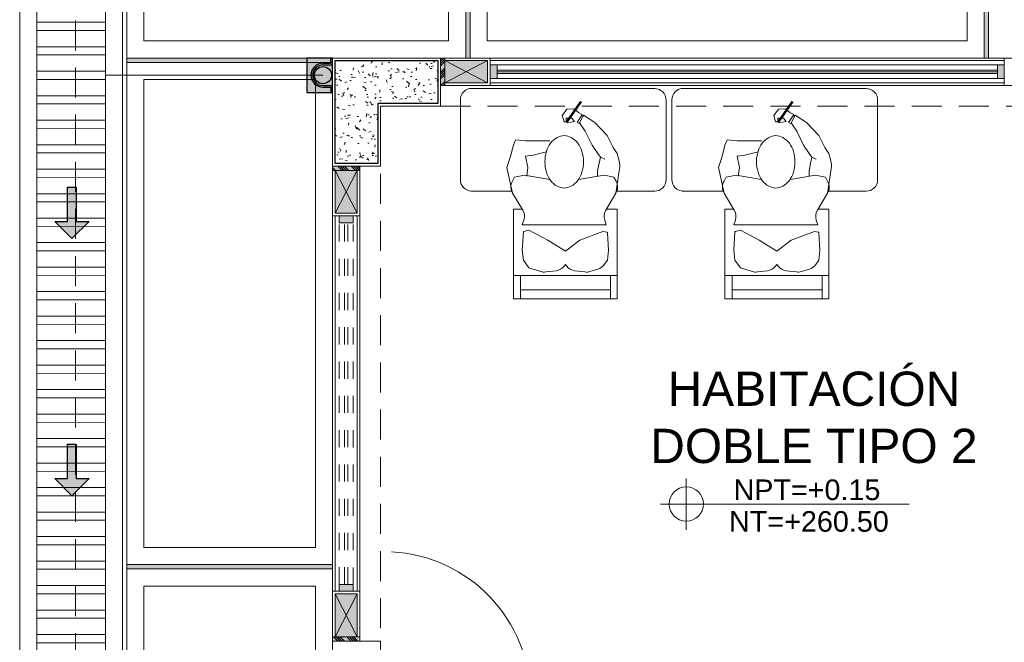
# Model space of a CAD drawing. Header units: millimetres. Extents: x -8931983 to 9630244, y 4 to 18563053.
# Tile 226 of 256: x 349120.23 to 349125.97, y 9282000.12 to 9282003.75. Entities that reach past the tile are written whole.
import ezdxf

# ---------------------------------------------------------------- set-up
doc = ezdxf.new("R2010")
doc.units = ezdxf.units.MM
doc.set_wipeout_variables(frame=1)
for name, pattern in [('01 nivel$0$HIDDEN2', [0.1875, 0.125, -0.0625]), ('CONTINUA', [0]), ('DASHED2', [0.375, 0.25, -0.125])]:
    doc.linetypes.add(name, pattern=pattern)
for name, color, linetype, lineweight in [('.', 7, 'Continuous', 0), ('0_ CUNETAS', 151, 'Continuous', 5), ('0_MUROS 2 BAJOS', 150, 'Continuous', 9), ('0_PROYECCIONES 1', 1, 'DASHED2', 0), ('0_VANOS', 30, 'Continuous', 9), ('COLUMNAS', 3, 'Continuous', 35), ('COLUMNETAS TOP', 253, 'Continuous', 0), ('CUNETAS', 5, 'Continuous', 0), ('G-ANNO-DIMS', 7, 'Continuous', 5), ('JUNTAS DE DILATACIÓN', 160, 'CONTINUA', 9), ('MURO', 133, 'Continuous', 15), ('TARRAJEO', 32, 'Continuous', 0), ('TEXTO AMBIENTES', 7, 'Continuous', 30), ('vereda', 254, 'Continuous', 5)]:
    doc.layers.add(name, color=color, linetype=linetype, lineweight=lineweight)
for name, color, linetype, lineweight, true_color in [('0_COLUMNA ACHURADO', 250, 'Continuous', 0, 0x363636), ('0_TEXTURA PISOS', 252, 'Continuous', 0, 0x8c8c8c), ('LMOBILIARIO', 252, 'Continuous', 5, 0x898989), ('P_MOBILIARIO', 251, 'Continuous', 5, 0x6b6b6b), ('tuberia des. fluvial ftt', 169, 'Continuous', 0, 0x232d53)]:
    doc.layers.add(name, color=color, linetype=linetype, lineweight=lineweight, true_color=true_color)
doc.styles.add('Arial_1', font='arial.ttf', dxfattribs={"height": 0.15})

# ---------------------------------------------------------------- blocks, each defined once
blk = doc.blocks.new('COLUMNAS BLO DOR 01')
at = {"layer": '0_COLUMNA ACHURADO'}
h = blk.add_hatch(dxfattribs=at)
h.set_pattern_fill('AR-CONC', color=256, scale=0.00088, angle=90.00000000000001)
h.set_pattern_definition([(140, (-5603.645869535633, -1533.141894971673), (0.0140263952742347, 0.1603225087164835), [0.016764, -0.184404]), (85.00000000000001, (-5603.645869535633, -1533.141894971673), (-0.1681300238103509, -0.0310142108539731), [0.0134112, -0.1475237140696]), (190.4514447, (-5603.644700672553, -1533.128534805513), (-0.1541036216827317, 0.1293082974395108), [0.014247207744, -0.156719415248]), (136.1842, (-5603.690573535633, -1533.141894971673), (0.0369972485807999, 0.2385495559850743), [0.025146, -0.2766059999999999]), (186.63555761, (-5603.687490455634, -1533.122015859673), (-0.2177349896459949, 0.2089156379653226), [0.0213708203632, -0.2350793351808]), (81.18415117, (-5603.690573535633, -1533.141894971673), (-0.2177349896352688, 0.2089156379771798), [0.0201167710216, -0.2212845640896]), (111, (-5603.679397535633, -1533.119542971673), (0.0899933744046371, 0.1334206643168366), [0.016764, -0.184404]), (56.00000000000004, (-5603.679397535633, -1533.119542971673), (-0.1620854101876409, 0.0543857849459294), [0.0134112, -0.1475232]), (161.451445, (-5603.671898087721, -1533.108424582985), (-0.0720920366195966, 0.1878064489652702), [0.014247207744, -0.1567191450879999]), (127.5, (-5603.645869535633, -1533.141894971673), (-0.0744084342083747, 0.0027179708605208), [0, -0.14573504, 0, -0.1497584, 0, -0.148082]), (97.5, (-5603.645869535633, -1533.141894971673), (-0.0881589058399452, 0.0588013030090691), [0, -0.08538464, 0, -0.14238224, 0, -0.0564388]), (57.50000000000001, (-5603.645869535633, -1533.191739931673), (0.0050412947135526, 0.1193197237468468), [0, -0.05588, 0, -0.1743456, 0, -0.2313432]), (47.5, (-5603.645869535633, -1533.214091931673), (-0.0223753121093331, 0.1303536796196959), [0, -0.072644, 0, -0.11578336, 0, -0.1642872])])
h.paths.add_polyline_path([(-17.71500000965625, -0.6150000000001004), (-17.71500000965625, -0.0150000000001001), (-17.11500000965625, -0.0150000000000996), (-17.11500000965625, -0.2650000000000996), (-17.46500000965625, -0.2650000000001), (-17.46500000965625, -0.6150000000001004)])
at = {"layer": 'COLUMNAS', "color": 6, "lineweight": 30, "elevation": -2.5420377e-09}
blk.add_lwpolyline([(-17.71500000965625, -0.6150000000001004), (-17.71500000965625, -0.0150000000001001), (-17.11500000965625, -0.0150000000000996), (-17.11500000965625, -0.2650000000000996), (-17.46500000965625, -0.2650000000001), (-17.46500000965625, -0.6150000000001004)], close=True, dxfattribs=at)
at = {"layer": 'TARRAJEO'}
for points, elevation in [([(-17.73000000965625, -0.6300000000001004), (-17.73000000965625, -1.001e-13), (-17.10000000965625, -9.96e-14), (-17.10000000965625, -0.2800000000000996), (-17.45000000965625, -0.2800000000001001), (-17.45000000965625, -0.6300000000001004)], -2.5420377e-09), ([(-17.45000000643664, -3.830000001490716), (-17.45000000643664, -3.399999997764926), (-17.73000000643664, -3.399999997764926), (-17.73000000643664, -3.830000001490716)], -1.6943886e-09)]:
    blk.add_lwpolyline(points, close=True, dxfattribs=dict(at, elevation=elevation))
blk = doc.blocks.new('*U700')
at = {"linetype": 'Continuous', "true_color": 0xbebebe}
for points in [[(3032.131410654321, 1351.188780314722), (3032.131410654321, 1351.268780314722), (3032.171410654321, 1351.268780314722), (3032.171410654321, 1351.188780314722)], [(3034.281410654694, 1351.188780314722), (3034.281410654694, 1351.268780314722), (3034.321410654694, 1351.268780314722), (3034.321410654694, 1351.188780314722)]]:
    blk.add_hatch(color=9, dxfattribs=at).paths.add_polyline_path(points)
at = {"layer": '0_VANOS', "linetype": 'Continuous'}
for p, q in [((3032.131410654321, 1351.268780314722), (3032.171410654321, 1351.268780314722)), ((3032.131410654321, 1351.268780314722), (3032.131410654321, 1351.188780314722)), ((3032.171410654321, 1351.268780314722), (3032.171410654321, 1351.188780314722)), ((3034.281410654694, 1351.188780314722), (3034.281410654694, 1351.268780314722)), ((3034.281410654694, 1351.268780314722), (3034.321410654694, 1351.268780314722)), ((3034.321410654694, 1351.268780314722), (3034.321410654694, 1351.188780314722)), ((3032.171410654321, 1351.188780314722), (3032.131410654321, 1351.188780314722)), ((3034.321410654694, 1351.188780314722), (3034.281410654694, 1351.188780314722))]:
    blk.add_line(p, q, dxfattribs=at)
at = {"layer": '0_VANOS', "linetype": '01 nivel$0$HIDDEN2', "ltscale": 0.5}
for p, q in [((3032.170780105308, 1351.268780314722), (3034.280780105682, 1351.268780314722)), ((3032.171410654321, 1351.238780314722), (3034.281410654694, 1351.238780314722)), ((3032.171410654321, 1351.218780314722), (3034.281410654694, 1351.218780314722)), ((3032.171410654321, 1351.188780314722), (3034.281410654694, 1351.188780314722))]:
    blk.add_line(p, q, dxfattribs=at)
at = {"layer": '0_VANOS', "linetype": '01 nivel$0$HIDDEN2'}
blk.add_line((3034.281410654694, 1351.268780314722), (3034.321410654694, 1351.268780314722), dxfattribs=at)
blk = doc.blocks.new('escritorio dormitorios')
at = {"layer": 'LMOBILIARIO', "linetype": 'ByBlock', "lineweight": 0}
for p, q in [((-0.6719566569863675, 0.4277131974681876, -11.93087791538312), (0.394994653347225, 0.4286747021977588, -80.12250241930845)), ((-0.7384933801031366, -0.1047885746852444, -80.12250241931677), (-0.7384933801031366, 0.3611764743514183, -80.12250241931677)), ((0.4615313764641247, 0.3621379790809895, -148.3141269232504), (0.4615313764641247, -0.1038270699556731, -148.3141269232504)), ((0.4010044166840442, -0.1700918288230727, -167.5125519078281), (0.1628920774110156, -0.1700918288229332, -167.5125519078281))]:
    blk.add_line(p, q, dxfattribs=at)
at = {"layer": 'LMOBILIARIO', "lineweight": 0}
for p, q in [((-0.323329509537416, 0.228572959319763), (-0.2575105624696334, 0.2716321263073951)), ((-0.2575105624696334, 0.2716321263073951), (-0.2335659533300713, 0.2273609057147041)), ((-0.253918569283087, 0.2632566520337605), (-0.2491332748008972, 0.2752198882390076)), ((-0.2491332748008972, 0.2752198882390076), (-0.2192040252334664, 0.2285548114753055)), ((-0.3951270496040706, 0.1532118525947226), (-0.323329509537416, 0.228572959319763)), ((-0.2670690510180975, 0.1783140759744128), (-0.3065507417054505, 0.0969653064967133)), ((-0.2335659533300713, 0.2273609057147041), (-0.2670690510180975, 0.1783140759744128)), ((-0.2192040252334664, 0.2285548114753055), (-0.2359585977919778, 0.2213792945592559)), ((-0.4298234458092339, 0.0838263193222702), (-0.3951270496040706, 0.1532118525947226)), ((-0.3065507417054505, 0.0969653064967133), (-0.3400538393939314, 0.0479184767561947)), ((-0.3556090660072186, 0.0263858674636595), (-0.3807409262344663, 0.0156225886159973)), ((-0.3400538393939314, 0.0479184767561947), (-0.3556090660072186, 0.0263858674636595)), ((-0.4454623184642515, -0.1834959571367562), (-0.4690877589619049, -0.0268372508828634)), ((-0.4466528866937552, -0.1120601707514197), (-0.4344691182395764, -0.0901404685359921)), ((-0.4344691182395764, -0.0901404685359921), (-0.3764582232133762, -0.0772556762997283)), ((-0.3764582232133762, -0.0772556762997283), (-0.2282081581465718, -0.1030252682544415)), ((0.0876289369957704, -0.0772556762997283), (-0.060621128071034, -0.1030252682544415)), ((0.1456398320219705, -0.0901404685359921), (0.0876289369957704, -0.0772556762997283)), ((0.1578236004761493, -0.1120601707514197), (0.1456398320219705, -0.0901404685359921)), ((-0.3869226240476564, -0.281012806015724), (-0.4454623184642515, -0.1834959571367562)), ((0.0980933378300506, -0.281012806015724), (0.1566330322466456, -0.1834959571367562)), ((-0.4538060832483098, -0.2769700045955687), (-0.4538060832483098, -0.7988042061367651)), ((-0.3893495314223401, -0.2769700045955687), (-0.4538060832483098, -0.2769700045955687)), ((0.1520854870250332, -0.2769700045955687), (0.100520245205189, -0.2769700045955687)), ((0.1520854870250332, -0.7988042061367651), (0.1520854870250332, -0.2769700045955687)), ((-0.3893495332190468, -0.3671635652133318), (-0.3804069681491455, -0.3403494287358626)), ((0.1005202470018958, -0.3671635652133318), (0.0915776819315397, -0.3403494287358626)), ((0.1005202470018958, -0.3671635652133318), (-0.3893495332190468, -0.3671635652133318)), ((-0.3893495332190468, -0.3671635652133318), (0.1005202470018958, -0.3671635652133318)), ((-0.0477298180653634, -0.4573571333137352), (0.061846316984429, -0.3993755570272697)), ((0.061846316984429, -0.3993755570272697), (0.0919523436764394, -0.4053937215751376)), ((-0.396229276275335, -0.4131937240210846), (-0.4022408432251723, -0.5153387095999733)), ((-0.393979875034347, -0.4106089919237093), (-0.3700125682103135, -0.4058179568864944)), ((-0.3700125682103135, -0.4058179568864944), (-0.2346538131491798, -0.4573571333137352)), ((-0.2346538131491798, -0.4573571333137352), (-0.1508602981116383, -0.521781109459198)), ((-0.1508602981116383, -0.521781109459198), (-0.0477298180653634, -0.4573571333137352)), ((0.0942017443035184, -0.4079784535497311), (0.1005202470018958, -0.5153387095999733)), ((-0.4022408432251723, -0.5153387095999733), (-0.3957951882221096, -0.573320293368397)), ((0.1005202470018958, -0.5153387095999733), (0.0940745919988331, -0.573320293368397)), ((-0.3957951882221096, -0.573320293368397), (-0.3775999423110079, -0.5987807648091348)), ((0.0940745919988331, -0.573320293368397), (0.061846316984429, -0.6184170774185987)), ((-0.3404979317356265, -0.6255116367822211), (-0.2944137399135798, -0.6396842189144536)), ((-0.1585240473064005, -0.6086647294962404), (-0.1508602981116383, -0.5990898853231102)), ((-0.143196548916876, -0.6086647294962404), (-0.1508602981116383, -0.5990898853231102)), ((0.061846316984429, -0.6184170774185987), (-0.0073068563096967, -0.6396842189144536)), ((-0.4538060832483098, -0.6635138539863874), (0.1520854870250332, -0.6635138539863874)), ((-0.4143083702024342, -0.6635138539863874), (-0.4143083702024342, -0.7988042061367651)), ((-0.2645745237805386, -0.6422877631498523), (-0.2054146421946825, -0.634896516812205)), ((-0.0371460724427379, -0.6422877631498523), (-0.096305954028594, -0.634896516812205)), ((0.1105779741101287, -0.6635138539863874), (0.1105779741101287, -0.7988042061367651)), ((-0.4538060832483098, -0.7988042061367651), (0.1520854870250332, -0.7988042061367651)), ((-0.4143083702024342, -0.7472650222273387), (0.1105779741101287, -0.7472650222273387))]:
    blk.add_line(p, q, dxfattribs=at)
at = {"layer": 'LMOBILIARIO', "lineweight": 0, "const_width": 0.0140192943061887}
blk.add_lwpolyline([(-0.1571195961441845, 0.2297280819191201), (-0.2425651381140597, 0.3520430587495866)], dxfattribs=at)
at = {"layer": 'LMOBILIARIO', "lineweight": 0}
for points in [[(-0.2491332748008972, 0.2752198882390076), (-0.2266272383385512, 0.2869100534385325), (-0.2005696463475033, 0.310062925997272), (-0.1600287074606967, 0.3064375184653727), (-0.1325128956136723, 0.2702492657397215), (-0.1433653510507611, 0.232620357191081), (-0.1556723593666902, 0.2333461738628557), (-0.1556760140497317, 0.2543325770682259), (-0.1889771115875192, 0.2550620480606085), (-0.2049003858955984, 0.2362494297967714), (-0.1621867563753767, 0.2275579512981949)], [(0.1566330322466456, -0.1834959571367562), (0.1907594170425, -0.032158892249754), (0.1714224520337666, 0.0258226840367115), (0.1520854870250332, 0.096689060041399), (0.1391941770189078, 0.1289010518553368), (0.0811832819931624, 0.1224586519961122), (0.0231723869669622, 0.1224586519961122), (-0.060621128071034, 0.1224586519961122)], [(-0.4298234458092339, 0.0838263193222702), (-0.4532489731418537, 0.0486647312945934), (-0.4638081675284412, 0.0134852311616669), (-0.4690877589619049, -0.0146583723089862), (-0.4690877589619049, -0.0304891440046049)], [(-0.0412841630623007, 0.0580346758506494), (0.0360636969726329, 0.0387074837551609), (0.0811832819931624, 0.0322650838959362), (0.068291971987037, -0.032158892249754), (0.0747376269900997, -0.0836980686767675)], [(-0.3556090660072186, 0.0263858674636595), (-0.3476571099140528, -0.0076224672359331), (-0.3388577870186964, -0.0515968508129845), (-0.3388577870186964, -0.0832584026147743)]]:
    blk.add_lwpolyline(points, dxfattribs=at)
blk.add_lwpolyline([(-0.2563615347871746, 0, 0.0740504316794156), (-0.2473756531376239, -0.060341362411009, 0.0848007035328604), (-0.2234530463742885, -0.10804206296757, 0.1063356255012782), (-0.1850926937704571, -0.1420183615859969, 0.1289554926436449), (-0.1440049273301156, -0.1527945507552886, 0.1289554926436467), (-0.1029171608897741, -0.1420183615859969, 0.1063356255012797), (-0.0645568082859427, -0.10804206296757, 0.0848007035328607), (-0.0406342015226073, -0.060341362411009, 0.0740504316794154), (-0.0316483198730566, 0, 0.0740504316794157), (-0.0406342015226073, 0.0603413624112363, 0.0848007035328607), (-0.0645568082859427, 0.10804206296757, 0.1063356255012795), (-0.1029171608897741, 0.1420183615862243, 0.1289554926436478), (-0.1440049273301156, 0.152794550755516, 0.1289554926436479), (-0.1850926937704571, 0.1420183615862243, 0.106335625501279), (-0.2234530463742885, 0.10804206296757, 0.0848007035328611), (-0.2473756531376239, 0.0603413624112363, 0.0740504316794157)], format="xyb", close=True, dxfattribs=at)
at = {"layer": 'LMOBILIARIO', "linetype": 'ByBlock', "lineweight": 0, "elevation": -80.12250241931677}
blk.add_lwpolyline([(-0.4512819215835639, -0.171325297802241), (-0.6719566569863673, -0.171325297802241, -0.4142135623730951), (-0.7384933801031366, -0.1047885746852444)], format="xyb", dxfattribs=at)
at = {"layer": 'LMOBILIARIO', "linetype": 'ByBlock', "lineweight": 0}
for centre, start, end in [((-0.6719566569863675, 0.3611764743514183, -11.93087791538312), 90, 180.0000000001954), ((0.3949946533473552, 0.3621379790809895, -80.12250241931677), 359.9999999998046, 90), ((0.3949946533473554, -0.1038270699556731, -148.3141269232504), 270, 0)]:
    blk.add_arc(centre, 0.0665367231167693, start, end, dxfattribs=at)
at = {"layer": 'LMOBILIARIO', "lineweight": 0}
for centre, radius, start, end in [((-0.384246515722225, -0.1467479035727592), 0.0713988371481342, 150.9331010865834, 210.9765361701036), ((0.0954172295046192, -0.1467479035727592), 0.0713988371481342, 329.0234638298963, 29.06689891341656), ((-0.4481384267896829, -0.317760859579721), 0.0713988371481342, 341.556360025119, 30.97653617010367), ((0.159309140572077, -0.317760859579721), 0.0713988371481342, 149.0234638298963, 198.4436399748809), ((-0.3934302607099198, -0.4133584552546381), 0.0028038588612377, 101.3043551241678, 176.6318409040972), ((0.0914027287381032, -0.4081431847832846), 0.0028038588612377, 3.3681590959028, 78.695632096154), ((0.0914027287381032, -0.4081431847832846), 0.0028038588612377, 3.3681590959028, 78.695632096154), ((-0.3195102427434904, -0.557267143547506), 0.0713988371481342, 215.5513769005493, 252.9054138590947), ((-0.2142661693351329, -0.5640484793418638), 0.0713988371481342, 277.1214509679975, 321.3260597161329), ((-0.0874544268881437, -0.5640484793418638), 0.0713988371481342, 218.6739402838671, 262.8785490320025), ((-0.2734260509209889, -0.571439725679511), 0.0713988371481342, 252.9054138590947, 277.1214509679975), ((-0.0282945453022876, -0.571439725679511), 0.0713988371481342, 262.8785490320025, 287.0945861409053)]:
    blk.add_arc(centre, radius, start, end, dxfattribs=at)
blk = doc.blocks.new('*U1001')
at = {"linetype": 'Continuous', "lineweight": 0, "true_color": 0xbebebe}
for points in [[(3037.252435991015, 1360.543106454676), (3037.212435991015, 1360.543106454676), (3037.212435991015, 1360.463106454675), (3037.252435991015, 1360.463106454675)], [(3040.212435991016, 1360.543106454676), (3040.172435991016, 1360.543106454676), (3040.172435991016, 1360.463106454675), (3040.212435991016, 1360.463106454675)]]:
    blk.add_hatch(color=9, dxfattribs=at).paths.add_polyline_path(points)
at = {"layer": '0_VANOS', "linetype": 'Continuous'}
for p, q in [((3037.252435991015, 1360.513106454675), (3040.172435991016, 1360.513106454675)), ((3037.252435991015, 1360.503106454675), (3040.172435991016, 1360.503106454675)), ((3037.252435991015, 1360.493106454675), (3040.172435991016, 1360.493106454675))]:
    blk.add_line(p, q, dxfattribs=at)
for points in [[(3037.212435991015, 1360.543106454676), (3037.212435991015, 1360.463106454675), (3037.252435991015, 1360.463106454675), (3037.252435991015, 1360.543106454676)], [(3037.252435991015, 1360.543106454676), (3040.172435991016, 1360.543106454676), (3040.172435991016, 1360.463106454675), (3037.252435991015, 1360.463106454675)], [(3040.172435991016, 1360.543106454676), (3040.172435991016, 1360.463106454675), (3040.212435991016, 1360.463106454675), (3040.212435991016, 1360.543106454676)]]:
    blk.add_lwpolyline(points, close=True, dxfattribs=at)
blk = doc.blocks.new('montante')
at = {"linetype": 'Continuous', "true_color": 0xffffff}
blk.add_hatch(color=7, dxfattribs=at).paths.add_polyline_path([(-0.0945478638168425, 0.0999999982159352), (-0.0945478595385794, -0.1000000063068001), (0.0554521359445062, -0.1000000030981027), (0.0554521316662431, 0.1000000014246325)])
at = {"layer": '0_MUROS 2 BAJOS', "lineweight": 30}
blk.add_lwpolyline([(-0.0945478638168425, 0.0999999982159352), (-0.0945478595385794, -0.1000000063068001), (0.0554521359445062, -0.1000000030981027), (0.0554521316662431, 0.1000000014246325)], close=True, dxfattribs=at)
at = {"layer": 'tuberia des. fluvial ftt', "color": 6, "lineweight": 30}
for p, q in [((-1.5133992e-09, 0.0700000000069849), (0.045457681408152, 0.0700000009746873)), ((-1.3096724e-09, 0.0600000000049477), (0.0554576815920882, 0.0600000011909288)), ((0.045457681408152, 0.0700000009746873), (0.045457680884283, 0.0949999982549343)), ((1.2805685e-09, -0.0599999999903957), (0.0554576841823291, -0.0599999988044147)), ((1.4842954e-09, -0.069999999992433), (0.0454576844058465, -0.0699999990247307)), ((0.0454576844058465, -0.0699999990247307), (0.0454576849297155, -0.0950000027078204))]:
    blk.add_line(p, q, dxfattribs=at)
at = {"layer": 'tuberia des. fluvial ftt', "color": 4, "lineweight": 30}
blk.add_circle((0, 0), 0.05, dxfattribs=at)
at = {"layer": 'tuberia des. fluvial ftt', "color": 6, "lineweight": 30}
for centre, radius, start, end in [((0, 7.276e-12), 0.0699999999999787, 90.00000122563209, 270.0000012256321), ((0, 7.276e-12), 0.06, 90.00000122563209, 270.0000012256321), ((0.0504576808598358, 0.0949999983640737), 0.0049999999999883, 1.2256320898e-06, 180.0000012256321), ((0.0504576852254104, -0.095000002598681), 0.0049999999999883, 180.0000012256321, 1.2256320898e-06)]:
    blk.add_arc(centre, radius, start, end, dxfattribs=at)
blk = doc.blocks.new('*U1569')
for points in [[(0, -0.04999999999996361), (0.040000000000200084, -0.04999999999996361), (0.040000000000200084, 0.010000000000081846), (0.025000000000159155, 0.010000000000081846), (0.025000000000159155, 0.050000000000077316), (0, 0.050000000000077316)], [(0.8999999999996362, -0.0500000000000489), (0.8599999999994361, -0.0500000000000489), (0.8599999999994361, 0.00999999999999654), (0.874999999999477, 0.00999999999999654), (0.874999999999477, 0.04999999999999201), (0.8999999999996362, 0.04999999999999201)]]:
    blk.add_wipeout(points)
blk.add_wipeout([(0.024999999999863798, 0.04999999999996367), (0.024999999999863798, 0.8999999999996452), (0.06499999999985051, 0.8999999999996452), (0.06499999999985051, 0.049999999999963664)])
blk.add_arc((0.0215447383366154, 0.0476485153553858), 0.8534585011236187, 0.1578639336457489, 87.08142791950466)
blk = doc.blocks.new('Cotas de elevación - M_Cota de elevación - Destino rellenado-517392-Nivel 1')
at = {"layer": 'G-ANNO-DIMS'}
for p, q in [((0, -0.0015), (0, 0.0015)), ((-0.0015, 0), (0.013, 0))]:
    blk.add_line(p, q, dxfattribs=at)
blk.add_circle((0, 0), 0.001, dxfattribs=at)
blk = doc.blocks.new('EDF 06 PG BLOQUE')
at = {"layer": '.', "true_color": 0xadddf7, "transparency": 33554572}
h = blk.add_hatch(color=141, dxfattribs=at)
h.dxf.hatch_style = 1
h.paths.add_polyline_path([(-17.0750000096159, 0), (-17.10000000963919, 0), (-17.10000000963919, -0.1600000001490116), (-17.0750000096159, -0.1600000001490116)])
h = blk.add_hatch(color=141, dxfattribs=at)
h.dxf.hatch_style = 1
h.paths.add_polyline_path([(-17.73000000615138, -0.6300000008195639), (-17.73000000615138, -0.6549999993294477), (-17.570000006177, -0.6549999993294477), (-17.570000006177, -0.6300000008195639)])
h = blk.add_hatch(color=141, dxfattribs=at)
h.dxf.hatch_style = 1
h.paths.add_polyline_path([(-17.73000000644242, -3.399999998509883), (-17.73000000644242, -3.374999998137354), (-17.57000000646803, -3.374999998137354), (-17.57000000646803, -3.399999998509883)])
at = {"layer": 'COLUMNETAS TOP', "true_color": 0xc0c0c0}
for points in [[(-17.0750000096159, -0.0150000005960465), (-16.8250000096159, -0.0150000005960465), (-16.8250000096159, -0.1449999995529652), (-17.0750000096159, -0.1449999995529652)], [(-17.71500000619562, -0.6549999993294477), (-17.71500000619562, -0.9049999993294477), (-17.58500000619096, -0.9049999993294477), (-17.58500000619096, -0.6549999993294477)], [(-17.71500000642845, -3.374999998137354), (-17.71500000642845, -3.124999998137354), (-17.5850000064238, -3.124999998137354), (-17.5850000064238, -3.374999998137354)]]:
    blk.add_hatch(color=9, dxfattribs=at).paths.add_polyline_path(points)
at = {"layer": 'JUNTAS DE DILATACIÓN'}
h = blk.add_hatch(dxfattribs=at)
h.set_pattern_fill('ANSI34', color=256, scale=0.0029, angle=0.0939636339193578)
h.set_pattern_definition([(45.09396363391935, (-5603.745869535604, -1533.141894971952), (-0.0391281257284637, 0.0389999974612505), []), (45.09396363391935, (-5603.73284817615, -1533.141873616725), (-0.0391281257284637, 0.0389999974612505), []), (45.09396363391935, (-5603.719826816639, -1533.141852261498), (-0.0391281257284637, 0.0389999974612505), []), (45.09396363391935, (-5603.70680542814, -1533.141830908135), (-0.0391281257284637, 0.0389999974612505), [])])
h.paths.add_polyline_path([(-17.10000000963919, 0), (-17.0750000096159, 0), (-17.0750000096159, -0.1600000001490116), (-17.10000000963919, -0.1600000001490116)])
h = blk.add_hatch(dxfattribs=at)
h.set_pattern_fill('ANSI34', color=256, scale=0.0029, angle=90.09396363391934)
h.set_pattern_definition([(135.0939636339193, (1515.411894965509, -5587.575869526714), (-0.0389999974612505, -0.0391281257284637), []), (135.0939636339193, (1515.411873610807, -5587.562848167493), (-0.0389999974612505, -0.0391281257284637), []), (135.0939636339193, (1515.411852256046, -5587.549826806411), (-0.0389999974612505, -0.0391281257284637), []), (135.0939636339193, (1515.411830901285, -5587.536805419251), (-0.0389999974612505, -0.0391281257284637), [])])
h.paths.add_polyline_path([(-17.73000000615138, -0.6300000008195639), (-17.73000000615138, -0.6549999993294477), (-17.570000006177, -0.6549999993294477), (-17.570000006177, -0.6300000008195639)])
h = blk.add_hatch(dxfattribs=at)
h.set_pattern_fill('ANSI34', color=256, scale=0.0029, angle=90.09396363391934)
h.set_pattern_definition([(135.0939636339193, (1515.411894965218, -5590.345869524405), (-0.0389999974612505, -0.0391281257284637), []), (135.0939636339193, (1515.411873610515, -5590.332848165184), (-0.0389999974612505, -0.0391281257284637), []), (135.0939636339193, (1515.411852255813, -5590.319826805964), (-0.0389999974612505, -0.0391281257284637), []), (135.0939636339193, (1515.411830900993, -5590.306805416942), (-0.0389999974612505, -0.0391281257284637), [])])
h.paths.add_polyline_path([(-17.73000000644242, -3.399999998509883), (-17.73000000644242, -3.374999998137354), (-17.57000000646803, -3.374999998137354), (-17.57000000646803, -3.399999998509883)])
at = {"layer": '0_PROYECCIONES 1', "ltscale": 0.7, "elevation": -2.5420377e-09}
for points in [[(-19.23000000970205, 1.499999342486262), (1.500000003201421, 1.499999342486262), (1.500000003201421, -12.33000065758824), (-19.23000000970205, -12.33000065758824)], [(-0.630000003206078, -0.2799999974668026), (-0.630000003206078, 0), (-17.10000000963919, 0), (-17.10000000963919, -0.2799999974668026)], [(-17.45000000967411, -0.6300000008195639), (-17.73000000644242, -0.6300000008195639), (-17.73000000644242, -10.20000000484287), (-17.45000000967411, -10.20000000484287)]]:
    blk.add_lwpolyline(points, close=True, dxfattribs=at)
at = {"layer": 'COLUMNETAS TOP'}
for p, q in [((-16.8250000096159, -0.0150000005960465, -2.5420377e-09), (-17.07500000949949, -0.1450000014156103, -2.5420377e-09)), ((-17.0750000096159, -0.0150000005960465, -2.5420377e-09), (-16.82500000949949, -0.1450000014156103, -2.5420377e-09)), ((-17.71500000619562, -0.9049999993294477, -2.5420377e-09), (-17.58500000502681, -0.6550000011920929, -2.5420377e-09)), ((-17.71500000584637, -0.6549999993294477, -2.5420377e-09), (-17.58500000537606, -0.9050000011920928, -2.5420377e-09)), ((-17.71500000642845, -3.124999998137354, -1.6943886e-09), (-17.58500000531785, -3.374999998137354, -1.6943886e-09)), ((-17.71500000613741, -3.374999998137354, -1.6943886e-09), (-17.58500000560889, -3.124999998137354, -1.6943886e-09))]:
    blk.add_line(p, q, dxfattribs=at)
for points, elevation in [([(-17.0750000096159, -0.0150000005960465), (-16.8250000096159, -0.0150000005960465), (-16.8250000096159, -0.1449999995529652), (-17.0750000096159, -0.1449999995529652)], -2.5420377e-09), ([(-17.71500000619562, -0.6549999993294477), (-17.71500000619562, -0.9049999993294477), (-17.58500000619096, -0.9049999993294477), (-17.58500000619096, -0.6549999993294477)], -2.5420377e-09), ([(-17.71500000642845, -3.374999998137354), (-17.71500000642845, -3.124999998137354), (-17.5850000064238, -3.124999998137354), (-17.5850000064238, -3.374999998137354)], -1.6943886e-09)]:
    blk.add_lwpolyline(points, close=True, dxfattribs=dict(at, elevation=elevation))
at = {"layer": 'JUNTAS DE DILATACIÓN'}
for points, elevation in [([(-17.10000000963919, 0), (-17.0750000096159, 0), (-17.0750000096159, -0.1600000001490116), (-17.10000000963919, -0.1600000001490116)], -2.5420377e-09), ([(-17.73000000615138, -0.6300000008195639), (-17.73000000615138, -0.6549999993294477), (-17.570000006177, -0.6549999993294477), (-17.570000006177, -0.6300000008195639)], -2.5420377e-09), ([(-17.73000000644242, -3.399999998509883), (-17.73000000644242, -3.374999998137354), (-17.57000000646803, -3.374999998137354), (-17.57000000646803, -3.399999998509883)], -1.6943886e-09)]:
    blk.add_lwpolyline(points, close=True, dxfattribs=dict(at, elevation=elevation))
at = {"layer": 'MURO'}
for p, q in [((-16.81000000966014, -0.0150000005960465, 684.9177665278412), (-13.81000000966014, -0.0150000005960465)), ((-16.81000000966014, -0.1450000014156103, 684.9177665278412), (-13.81000000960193, -0.1450000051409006)), ((-17.71500117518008, -0.9199999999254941, 684.9177665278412), (-17.71497112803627, -3.109999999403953, 684.9177665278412)), ((-17.58500139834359, -0.9199999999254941, 684.9177665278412), (-17.58496558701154, -3.109999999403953, 684.9177665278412)), ((-17.71497366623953, -3.124999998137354, 684.9177665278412), (-17.71497366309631, -3.125228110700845, 684.9177665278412)), ((-17.58496861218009, -3.124999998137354, 684.9177665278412), (-17.58496860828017, -3.125237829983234, 684.9177665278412))]:
    blk.add_line(p, q, dxfattribs=at)
at = {"layer": 'TARRAJEO'}
for p, q in [((-16.81000000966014, 0, 8.3450686e-09), (-13.81000000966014, 0, 8.3450686e-09)), ((-13.81000000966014, -0.1600000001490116, 8.3450686e-09), (-13.81000000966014, 0, 8.3450686e-09)), ((-17.0750000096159, -0.1600000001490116, 8.3450686e-09), (-13.81000000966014, -0.1600000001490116, 8.3450686e-09)), ((-13.81000000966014, -0.1600000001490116, 8.3450686e-09), (-12.03000000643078, -0.1600000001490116, 8.3450686e-09)), ((-17.73000000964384, -0.9199999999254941, 8.3450686e-09), (-17.72996989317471, -3.200000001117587, 8.3450686e-09)), ((-17.57000000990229, -0.9199999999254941, 8.3450686e-09), (-17.57000000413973, -3.200000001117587, 8.3450686e-09))]:
    blk.add_line(p, q, dxfattribs=at)
for points, elevation in [([(-17.0750000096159, 0), (-16.81000000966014, 0), (-16.81000000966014, -0.1600000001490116), (-17.0750000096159, -0.1600000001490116)], -2.5420377e-09), ([(-17.73000000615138, -0.6549999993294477), (-17.73000000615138, -0.9199999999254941), (-17.570000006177, -0.9199999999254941), (-17.570000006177, -0.6549999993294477)], -2.5420377e-09), ([(-17.73000000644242, -3.374999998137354), (-17.73000000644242, -3.109999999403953), (-17.57000000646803, -3.109999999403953), (-17.57000000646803, -3.374999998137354)], -1.6943886e-09)]:
    blk.add_lwpolyline(points, close=True, dxfattribs=dict(at, elevation=elevation))
at = {"xscale": -1, "rotation": 270}
blk.add_blockref('*U700', (-1368.87878032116, -3035.241410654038, -1.6943886e-09), dxfattribs=at)
at = {"layer": '0_ CUNETAS', "color": 251, "lineweight": 0, "true_color": 0x636466}
blk.add_blockref('montante', (-17.78545214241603, -0.1000000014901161), dxfattribs=at)
at = {"layer": '0_VANOS'}
blk.add_blockref('*U1001', (-3054.022436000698, -1360.583106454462, -2.5420377e-09), dxfattribs=at)
at = {"layer": 'COLUMNAS'}
blk.add_blockref('COLUMNAS BLO DOR 01', (0, 0), dxfattribs=at)
at = {"layer": 'P_MOBILIARIO', "lineweight": 0, "xscale": -1}
for p in [(-16.52202196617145, -0.6052384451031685, 701.90147747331), (-15.2876940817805, -0.6052384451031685, 701.90147747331)]:
    blk.add_blockref('escritorio dormitorios', p, dxfattribs=at)
at = {"layer": 'TEXTO AMBIENTES', "xscale": 99.99999999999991, "yscale": 99.99999999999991, "zscale": 99.99999999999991}
blk.add_blockref('Cotas de elevación - M_Cota de elevación - Destino rellenado-517392-Nivel 1', (-15.66574936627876, -2.601324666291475, 684.9177665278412), dxfattribs=at)
at = {"layer": 'TEXTO AMBIENTES', "insert": (-16.09577247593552, -1.828665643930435, 684.9177665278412), "char_height": 0.2, "width": 2.349898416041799, "attachment_point": 1, "style": 'Arial_1'}
blk.add_mtext('\\pxqc;HABITACIÓN DOBLE TIPO 2', dxfattribs=at)
at = {"layer": 'TEXTO AMBIENTES', "char_height": 0.12, "width": 0.9021418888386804, "attachment_point": 1, "line_spacing_factor": 0.9417779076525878, "style": 'Arial_1'}
for s, insert in [('NPT=+0.15', (-15.39002975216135, -2.457928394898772, 684.9177665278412)), ('NT=+260.50', (-15.41585172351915, -2.6425496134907, 684.9177665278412))]:
    blk.add_mtext(s, dxfattribs=dict(at, insert=insert))
at = {"layer": '0_VANOS'}
blk.add_blockref('*U1569', (-17.45000000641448, -3.779999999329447, -1.6943886e-09), dxfattribs=at)
blk = doc.blocks.new('JUNTA VEREDA')
at = {"layer": '.', "true_color": 0x939598}
h = blk.add_hatch(dxfattribs=at)
h.set_pattern_fill('ANGLE', color=252)
h.set_pattern_definition([(0, (0, 0), (0, 6.985), [5.08, -1.905]), (90, (0, 0), (-6.985, 4e-16), [5.08, -1.905])])
h.paths.add_polyline_path([(-0.01331989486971, 1.200000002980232), (0.0120801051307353, 1.200000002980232), (0.0120801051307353, 0), (-0.01331989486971, 0)])
h = blk.add_hatch(color=252, dxfattribs=at)
h.dxf.hatch_style = 1
h.paths.add_polyline_path([(0.0120801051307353, 1.200000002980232), (-0.01331989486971, 1.200000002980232), (-0.01331989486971, 0), (0.0120801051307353, 0)])
at = {"layer": '0_TEXTURA PISOS'}
h = blk.add_hatch(dxfattribs=at)
h.set_pattern_fill('ANGLE', color=256)
h.set_pattern_definition([(0, (-5477.766061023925, -1210.968031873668), (0, 6.985), [5.08, -1.905]), (90, (-5477.766061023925, -1210.968031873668), (-6.985, 4e-16), [5.08, -1.905])])
h.paths.add_polyline_path([(-0.01331989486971, 1.200000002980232), (0.0120801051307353, 1.200000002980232), (0.0120801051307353, 0), (-0.01331989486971, 0)])
at = {"layer": 'vereda'}
blk.add_lwpolyline([(-0.01331989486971, 1.200000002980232), (0.0120801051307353, 1.200000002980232), (0.0120801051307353, 0), (-0.01331989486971, 0)], close=True, dxfattribs=at)
blk = doc.blocks.new('vereda edf 8')
at = {"layer": 'vereda'}
blk.add_line((0, 9.076199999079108, 8.3450686e-09), (1.200000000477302, 9.076199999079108, 8.3450686e-09), dxfattribs=at)
for points in [[(4.656613e-10, 12.03000000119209), (1.977600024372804, 12.03000000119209), (1.977600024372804, 13.23000000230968), (4.656613e-10, 13.23000000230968)], [(2.003000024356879, 12.03000000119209), (5.003000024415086, 12.03000000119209), (5.003000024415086, 13.23000000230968), (2.003000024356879, 13.23000000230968)], [(5.028400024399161, 12.03000000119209), (8.028400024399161, 12.03000000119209), (8.028400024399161, 13.23000000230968), (5.028400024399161, 13.23000000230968)], [(0.1000000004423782, 12.13000000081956), (1.877600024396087, 12.13000000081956), (1.877600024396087, 13.13000000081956), (0.1000000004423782, 13.13000000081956)], [(2.103000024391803, 12.13000000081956), (4.903000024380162, 12.13000000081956), (4.903000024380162, 13.13000000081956), (2.103000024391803, 13.13000000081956)], [(3.783498e-09, 12.00460000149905), (2.5029294e-09, 9.076199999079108), (1.200000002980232, 9.076199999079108), (1.200000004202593, 12.00460000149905)], [(0.1000000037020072, 11.90460000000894), (0.100000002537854, 9.176200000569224), (1.100000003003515, 9.176200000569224), (1.100000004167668, 11.90460000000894)], [(4.3073669e-09, 9.050799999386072), (3.085006e-09, 6.050799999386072), (1.200000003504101, 6.050799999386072), (1.200000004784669, 9.050799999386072)], [(0.1000000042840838, 8.950799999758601), (0.1000000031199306, 6.150799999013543), (1.100000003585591, 6.150799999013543), (1.100000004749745, 8.950799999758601)]]:
    blk.add_lwpolyline(points, close=True, dxfattribs=at)
for p in [(1.990919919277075, 12.03000000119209), (5.01631991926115, 12.03000000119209)]:
    blk.add_blockref('JUNTA VEREDA', p, dxfattribs=at)
at = {"layer": 'vereda', "rotation": 90}
for p in [(1.200000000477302, 12.01791989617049), (1.200000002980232, 9.064119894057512)]:
    blk.add_blockref('JUNTA VEREDA', p, dxfattribs=at)
blk = doc.blocks.new('para pg vereda edf 06')
at = {"lineweight": 5}
blk.add_blockref('vereda edf 8', (-18.93000001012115, -12.03000000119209), dxfattribs=at)
blk = doc.blocks.new('*U3840')
at = {"layer": '.', "lineweight": 30}
h = blk.add_hatch(color=1, dxfattribs=at)
h.dxf.hatch_style = 1
h.paths.add_polyline_path([(-0.0249999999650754, -0.0500000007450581), (-0.0999999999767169, -0.0500000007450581), (0, -0.150000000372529), (0.1000000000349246, -0.0500000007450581), (0.0250000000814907, -0.0500000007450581), (0.0250000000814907, 0.1499999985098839), (-0.0249999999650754, 0.1499999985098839)])
at = {"layer": '0_ CUNETAS', "color": 1, "lineweight": 30}
blk.add_lwpolyline([(-0.099999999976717, -0.0500000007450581), (-0.0249999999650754, -0.0500000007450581), (-0.0249999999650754, 0.1499999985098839), (0.0250000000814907, 0.1499999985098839), (0.0250000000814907, -0.0500000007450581), (0.1000000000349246, -0.0500000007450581), (0, -0.150000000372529)], close=True, dxfattribs=at)
blk = doc.blocks.new('*U3839')
at = {"layer": '0_ CUNETAS', "color": 0, "linetype": 'ByBlock', "lineweight": -2, "transparency": 16777216}
for p in [(8e-16, 13.5), (7e-16, 12)]:
    blk.add_blockref('*U3840', p, dxfattribs=at)
blk = doc.blocks.new('red drenaje')
at = {"layer": '0_ CUNETAS', "lineweight": 0}
h = blk.add_hatch(dxfattribs=at)
h.set_pattern_fill('ANSI32', color=256, scale=0.015, angle=135)
h.set_pattern_definition([(180, (8.074970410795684, 111.0230318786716), (0, -0.142875), []), (180, (8.02734539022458, 111.0706568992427), (0, -0.142875), [])])
h.paths.add_polyline_path([(-30.30502959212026, 110.9230318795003), (-30.7050295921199, 110.9230318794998), (-30.7050295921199, 73.49303185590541), (-30.30502959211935, 73.49303185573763)])
at = {"layer": '0_ CUNETAS'}
blk.add_line((-30.80502959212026, 111.0230318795), (-30.80502959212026, 73.49303185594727), dxfattribs=at)
at = {"layer": '0_ CUNETAS', "lineweight": 0}
for p, q in [((-30.80502959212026, 111.0230318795), (-30.80502959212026, 73.49303185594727)), ((-30.2050295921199, 111.0230318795), (-30.2050295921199, 73.49303185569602)), ((-30.7050295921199, 110.9230318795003), (-30.7050295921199, 73.49303185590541)), ((-30.30502959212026, 110.9230318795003), (-30.30502959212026, 73.49303185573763))]:
    blk.add_line(p, q, dxfattribs=at)
at = {"layer": '0_ CUNETAS', "lineweight": 0, "elevation": -9.2568371e-09}
blk.add_lwpolyline([(-30.30502959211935, 73.49303185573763), (-30.30502959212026, 110.9230318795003), (-30.7050295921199, 110.9230318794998), (-30.7050295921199, 73.49303185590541), (-30.30502959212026, 73.49303185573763)], dxfattribs=at)
at = {"layer": '0_ CUNETAS', "lineweight": 0}
blk.add_blockref('*U3839', (-30.50058007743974, 71.12066350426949, -20.54863760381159), dxfattribs=at)

msp = doc.modelspace()

# ---------------------------------------------------------------- block references
at = {"lineweight": 5}
msp.add_blockref('EDF 06 PG BLOQUE', (349139.7846785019, 9282003.524418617, -9.2568371e-09), dxfattribs=at)

# ---------------------------------------------------------------- next in the draw order: linework, layer by layer
at = {"layer": '0_ CUNETAS', "color": 251, "lineweight": 0, "true_color": 0x636466}
msp.add_line((349121.9992141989, 9282003.424418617), (349120.7296663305, 9282003.424418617), dxfattribs=at)

# ---------------------------------------------------------------- next in the draw order: block references
at = {"lineweight": 5}
msp.add_blockref('para pg vereda edf 06', (349139.7846785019, 9282003.524418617, -9.2568371e-09), dxfattribs=at)
at = {"layer": 'CUNETAS', "color": 84, "lineweight": 30}
msp.add_blockref('red drenaje', (349151.0346959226, 9281918.001386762), dxfattribs=at)

doc.saveas('drawing.dxf')
